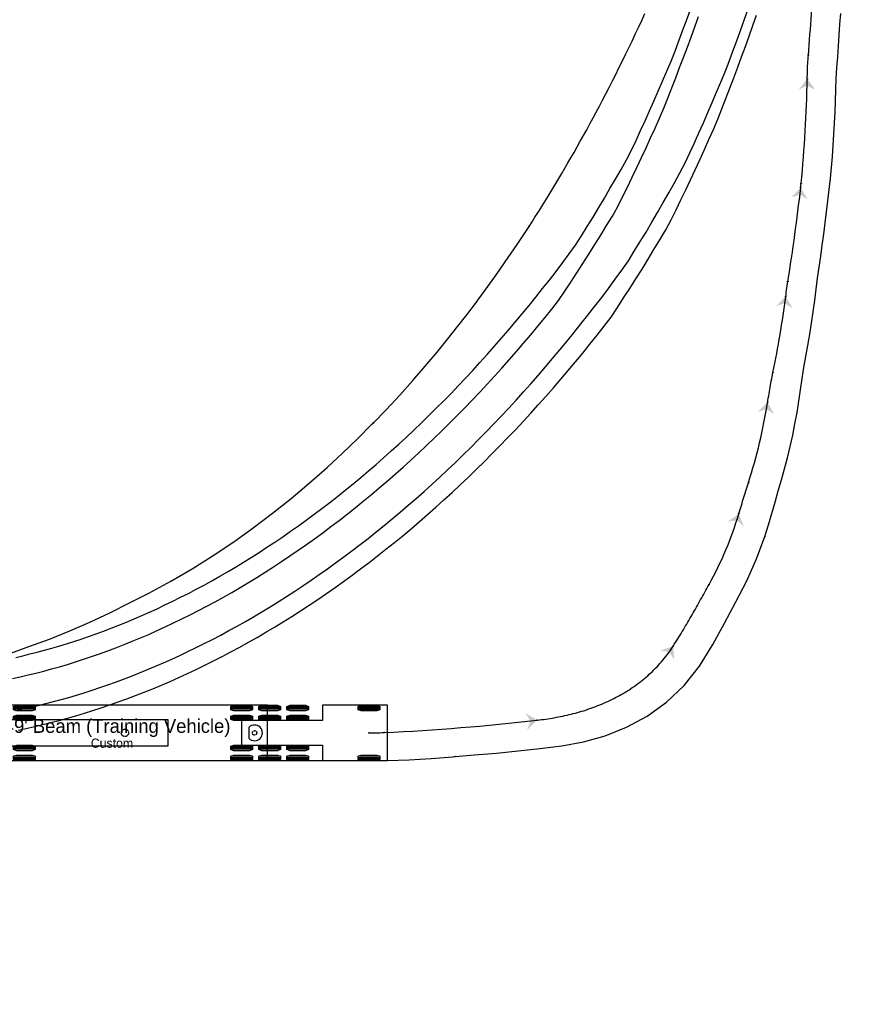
# Model space of a CAD drawing. Header units: feet. Extents: x 80613 to 82959, y 574203 to 576420.
# Tile 2 of 6: x 81459 to 81588, y 574355 to 574507. Entities that reach past the tile are written whole.
import ezdxf
from ezdxf.enums import TextEntityAlignment as Align

# ---------------------------------------------------------------- set-up
doc = ezdxf.new("R2010")
doc.units = ezdxf.units.FT
doc.header["$LTSCALE"] = 0.005
doc.header["$MEASUREMENT"] = 0
doc.linetypes.add('Esixl', pattern=[160, 75, -10, 75])
doc.styles.add('TPP_500', font='wisdot-font05.ttf', dxfattribs={"height": 0.5})
picture_1 = doc.add_image_def('image1.tif', size_in_pixel=(1580, 890))

# ---------------------------------------------------------------- blocks, each defined once
blk = doc.blocks.new('*U37')
at = {"color": 6, "linetype": 'Esixl'}
blk.add_circle((0, 0), 0.0417, dxfattribs=at)
blk = doc.blocks.new('*U38')
at = {"color": 6, "linetype": 'Esixl'}
blk.add_circle((0, 0), 0.0417, dxfattribs=at)
blk = doc.blocks.new('*U39')
at = {"color": 6, "linetype": 'Esixl'}
blk.add_circle((0, 0), 0.0417, dxfattribs=at)
blk = doc.blocks.new('*U40')
at = {"color": 6, "linetype": 'Esixl'}
blk.add_circle((0, 0), 0.0417, dxfattribs=at)
blk = doc.blocks.new('*U41')
blk.add_hatch(color=4).paths.add_polyline_path([(0, 0), (-1.82, 1.09), (-1.06, -0.12), (-1.53, -1.48)])
blk = doc.blocks.new('*U42')
at = {"color": 6, "linetype": 'Esixl'}
blk.add_circle((0, 0), 0.0417, dxfattribs=at)
blk = doc.blocks.new('*U43')
at = {"color": 6, "linetype": 'Esixl'}
blk.add_circle((0, 0), 0.0417, dxfattribs=at)
blk = doc.blocks.new('*U44')
at = {"color": 6, "linetype": 'Esixl'}
blk.add_circle((0, 0), 0.0417, dxfattribs=at)
blk = doc.blocks.new('*U45')
at = {"color": 6, "linetype": 'Esixl'}
blk.add_circle((0, 0), 0.0417, dxfattribs=at)
blk = doc.blocks.new('*U46')
blk.add_hatch(color=4).paths.add_polyline_path([(0, 0), (-2, -0.71), (-0.58, -0.89), (0.17, -2.12)])
blk = doc.blocks.new('*U47')
at = {"color": 6, "linetype": 'Esixl'}
blk.add_circle((0, 0), 0.0417, dxfattribs=at)
blk = doc.blocks.new('*U48')
at = {"color": 6, "linetype": 'Esixl'}
blk.add_circle((0, 0), 0.0417, dxfattribs=at)
blk = doc.blocks.new('*U49')
at = {"color": 6, "linetype": 'Esixl'}
blk.add_circle((0, 0), 0.0417, dxfattribs=at)
blk = doc.blocks.new('*U50')
at = {"color": 6, "linetype": 'Esixl'}
blk.add_circle((0, 0), 0.0417, dxfattribs=at)
blk = doc.blocks.new('*U51')
blk.add_hatch(color=4).paths.add_polyline_path([(0, 0), (-1.72, -1.24), (-0.3, -1.02), (0.76, -1.99)])
blk = doc.blocks.new('*U52')
at = {"color": 6, "linetype": 'Esixl'}
blk.add_circle((0, 0), 0.0417, dxfattribs=at)
blk = doc.blocks.new('*U53')
at = {"color": 6, "linetype": 'Esixl'}
blk.add_circle((0, 0), 0.0417, dxfattribs=at)
blk = doc.blocks.new('*U54')
at = {"color": 6, "linetype": 'Esixl'}
blk.add_circle((0, 0), 0.0417, dxfattribs=at)
blk = doc.blocks.new('*U55')
at = {"color": 6, "linetype": 'Esixl'}
blk.add_circle((0, 0), 0.0417, dxfattribs=at)
blk = doc.blocks.new('*U56')
blk.add_hatch(color=4).paths.add_polyline_path([(0, 0), (-1.54, -1.46), (-0.17, -1.05), (1.01, -1.87)])
blk = doc.blocks.new('*U57')
at = {"color": 6, "linetype": 'Esixl'}
blk.add_circle((0, 0), 0.0417, dxfattribs=at)
blk = doc.blocks.new('*U58')
at = {"color": 6, "linetype": 'Esixl'}
blk.add_circle((0, 0), 0.0417, dxfattribs=at)
blk = doc.blocks.new('*U59')
at = {"color": 6, "linetype": 'Esixl'}
blk.add_circle((0, 0), 0.0417, dxfattribs=at)
blk = doc.blocks.new('*U60')
at = {"color": 6, "linetype": 'Esixl'}
blk.add_circle((0, 0), 0.0417, dxfattribs=at)
blk = doc.blocks.new('*U61')
blk.add_hatch(color=4).paths.add_polyline_path([(0, 0), (-1.5, -1.51), (-0.14, -1.05), (1.07, -1.84)])
blk = doc.blocks.new('*U62')
at = {"color": 6, "linetype": 'Esixl'}
blk.add_circle((0, 0), 0.0417, dxfattribs=at)
blk = doc.blocks.new('*U63')
at = {"color": 6, "linetype": 'Esixl'}
blk.add_circle((0, 0), 0.0417, dxfattribs=at)
blk = doc.blocks.new('*U64')
at = {"color": 6, "linetype": 'Esixl'}
blk.add_circle((0, 0), 0.0417, dxfattribs=at)
blk = doc.blocks.new('*U65')
at = {"color": 6, "linetype": 'Esixl'}
blk.add_circle((0, 0), 0.0417, dxfattribs=at)
blk = doc.blocks.new('*U66')
blk.add_hatch(color=4).paths.add_polyline_path([(0, 0), (-1.47, -1.53), (-0.12, -1.06), (1.1, -1.82)])
blk = doc.blocks.new('*U67')
at = {"color": 6, "linetype": 'Esixl'}
blk.add_circle((0, 0), 0.0417, dxfattribs=at)
blk = doc.blocks.new('*U68')
at = {"color": 6, "linetype": 'Esixl'}
blk.add_circle((0, 0), 0.0417, dxfattribs=at)
blk = doc.blocks.new('*U69')
at = {"color": 6, "linetype": 'Esixl'}
blk.add_circle((0, 0), 0.0417, dxfattribs=at)
blk = doc.blocks.new('*U70')
at = {"color": 6, "linetype": 'Esixl'}
blk.add_circle((0, 0), 0.0417, dxfattribs=at)
blk = doc.blocks.new('*U71')
blk.add_hatch(color=4).paths.add_polyline_path([(0, 0), (-1.33, -1.66), (-0.02, -1.06), (1.26, -1.71)])
blk = doc.blocks.new('*U72')
at = {"color": 6, "linetype": 'Esixl'}
blk.add_circle((0, 0), 0.0417, dxfattribs=at)
blk = doc.blocks.new('*U73')
at = {"color": 6, "linetype": 'Esixl'}
blk.add_circle((0, 0), 0.0417, dxfattribs=at)
blk = doc.blocks.new('*U74')
at = {"color": 6, "linetype": 'Esixl'}
blk.add_circle((0, 0), 0.0417, dxfattribs=at)
blk = doc.blocks.new('*U117')
at = {"color": 3, "linetype": 'Esixl'}
blk.add_circle((0, 0), 0.0417, dxfattribs=at)
blk = doc.blocks.new('*U119')
at = {"color": 3, "linetype": 'Esixl'}
blk.add_circle((0, 0), 0.0417, dxfattribs=at)
blk = doc.blocks.new('*U131')
at = {"color": 3, "linetype": 'Esixl'}
blk.add_circle((0, 0), 0.0417, dxfattribs=at)
blk = doc.blocks.new('*U132')
at = {"color": 3, "linetype": 'Esixl'}
blk.add_circle((0, 0), 0.0417, dxfattribs=at)
blk = doc.blocks.new('*U133')
at = {"color": 3, "linetype": 'Esixl'}
blk.add_circle((0, 0), 0.0417, dxfattribs=at)
blk = doc.blocks.new('*U134')
at = {"color": 3, "linetype": 'Esixl'}
blk.add_circle((0, 0), 0.0417, dxfattribs=at)
blk = doc.blocks.new('*U143')
at = {"color": 3, "linetype": 'Esixl'}
blk.add_circle((0, 0), 0.0417, dxfattribs=at)
blk = doc.blocks.new('*U145')
at = {"color": 3, "linetype": 'Esixl'}
blk.add_circle((0, 0), 0.0417, dxfattribs=at)
blk = doc.blocks.new('*U152')
at = {"color": 7, "linetype": 'Continuous'}
blk.add_lwpolyline([(0, 2), (-149, 2), (-149, -2), (0, -2), (0, 2), (0, 2)], close=True, dxfattribs=at)
at = {"color": 7, "linetype": 'Esixl'}
blk.add_circle((-6.67, 0), 0.567, dxfattribs=at)
blk = doc.blocks.new('*U153')
at = {"color": 2, "linetype": 'Continuous'}
for p, q in [((-44.17, 4.04), (-47.51, 4.04)), ((-44.17, 3.83), (-47.51, 3.83)), ((-44.17, 3.63), (-47.51, 3.63)), ((-40, 4.04), (-43.34, 4.04)), ((-40, 3.83), (-43.34, 3.83)), ((-40, 3.63), (-43.34, 3.63)), ((-35.83, 4.04), (-39.17, 4.04)), ((-35.83, 3.83), (-39.17, 3.83)), ((-35.83, 3.63), (-39.17, 3.63)), ((-44.17, 2.54), (-47.51, 2.54)), ((-44.17, 2.33), (-47.51, 2.33)), ((-44.17, 2.13), (-47.51, 2.13)), ((-40, 2.54), (-43.34, 2.54)), ((-40, 2.33), (-43.34, 2.33)), ((-40, 2.13), (-43.34, 2.13)), ((-35.83, 2.54), (-39.17, 2.54)), ((-35.83, 2.33), (-39.17, 2.33)), ((-35.83, 2.13), (-39.17, 2.13)), ((-44.17, -2.12), (-47.51, -2.12)), ((-44.17, -2.33), (-47.51, -2.33)), ((-44.17, -2.54), (-47.51, -2.54)), ((-40, -2.12), (-43.34, -2.12)), ((-40, -2.33), (-43.34, -2.33)), ((-40, -2.54), (-43.34, -2.54)), ((-35.83, -2.12), (-39.17, -2.12)), ((-35.83, -2.33), (-39.17, -2.33)), ((-35.83, -2.54), (-39.17, -2.54)), ((-44.17, -3.62), (-47.51, -3.62)), ((-44.17, -3.83), (-47.51, -3.83)), ((-44.17, -4.04), (-47.51, -4.04)), ((-40, -3.62), (-43.34, -3.62)), ((-40, -3.83), (-43.34, -3.83)), ((-40, -4.04), (-43.34, -4.04)), ((-35.83, -3.62), (-39.17, -3.62)), ((-35.83, -3.83), (-39.17, -3.83)), ((-35.83, -4.04), (-39.17, -4.04))]:
    blk.add_line(p, q, dxfattribs=at)
at = {"color": 7, "linetype": 'Continuous'}
blk.add_lwpolyline([(0, 4.25), (-48, 4.25), (-48, -4.25), (0, -4.25), (0, 4.25), (0, 4.25)], close=True, dxfattribs=at)
at = {"color": 7, "linetype": 'Continuous', "flags": 128}
for points in [[(-44.17, 4.09), (-44.17, 3.57), (-44.64, 3.42), (-47.04, 3.42), (-47.51, 3.57), (-47.51, 4.09), (-47.04, 4.25), (-44.64, 4.25)], [(-40, 4.09), (-40, 3.57), (-40.47, 3.42), (-42.87, 3.42), (-43.34, 3.57), (-43.34, 4.09), (-42.87, 4.25), (-40.47, 4.25)], [(-35.83, 4.09), (-35.83, 3.57), (-36.3, 3.42), (-38.7, 3.42), (-39.17, 3.57), (-39.17, 4.09), (-38.7, 4.25), (-36.3, 4.25)], [(-44.17, 2.59), (-44.17, 2.07), (-44.64, 1.92), (-47.04, 1.92), (-47.51, 2.07), (-47.51, 2.59), (-47.04, 2.75), (-44.64, 2.75)], [(-40, 2.59), (-40, 2.07), (-40.47, 1.92), (-42.87, 1.92), (-43.34, 2.07), (-43.34, 2.59), (-42.87, 2.75), (-40.47, 2.75)], [(-35.83, 2.59), (-35.83, 2.07), (-36.3, 1.92), (-38.7, 1.92), (-39.17, 2.07), (-39.17, 2.59), (-38.7, 2.75), (-36.3, 2.75)], [(-44.17, -2.07), (-44.17, -2.59), (-44.64, -2.75), (-47.04, -2.75), (-47.51, -2.59), (-47.51, -2.07), (-47.04, -1.92), (-44.64, -1.92)], [(-40, -2.07), (-40, -2.59), (-40.47, -2.75), (-42.87, -2.75), (-43.34, -2.59), (-43.34, -2.07), (-42.87, -1.92), (-40.47, -1.92)], [(-35.83, -2.07), (-35.83, -2.59), (-36.3, -2.75), (-38.7, -2.75), (-39.17, -2.59), (-39.17, -2.07), (-38.7, -1.92), (-36.3, -1.92)], [(-44.17, -3.57), (-44.17, -4.09), (-44.64, -4.25), (-47.04, -4.25), (-47.51, -4.09), (-47.51, -3.57), (-47.04, -3.42), (-44.64, -3.42)], [(-40, -3.57), (-40, -4.09), (-40.47, -4.25), (-42.87, -4.25), (-43.34, -4.09), (-43.34, -3.57), (-42.87, -3.42), (-40.47, -3.42)], [(-35.83, -3.57), (-35.83, -4.09), (-36.3, -4.25), (-38.7, -4.25), (-39.17, -4.09), (-39.17, -3.57), (-38.7, -3.42), (-36.3, -3.42)]]:
    blk.add_lwpolyline(points, close=True, dxfattribs=at)
at = {"color": 7, "linetype": 'Esixl'}
blk.add_circle((-2, 0), 0.34, dxfattribs=at)
blk = doc.blocks.new('*U154')
at = {"color": 2, "linetype": 'Continuous'}
for p, q in [((-20.82, 4.04), (-24.16, 4.04)), ((-20.82, 3.83), (-24.16, 3.83)), ((-20.82, 3.63), (-24.16, 3.63)), ((-16.49, 4.04), (-19.83, 4.04)), ((-16.49, 3.83), (-19.83, 3.83)), ((-16.49, 3.63), (-19.83, 3.63)), ((-12.16, 4.04), (-15.5, 4.04)), ((-12.16, 3.83), (-15.5, 3.83)), ((-12.16, 3.63), (-15.5, 3.63)), ((-20.82, 2.54), (-24.16, 2.54)), ((-20.82, 2.33), (-24.16, 2.33)), ((-20.82, 2.13), (-24.16, 2.13)), ((-16.49, 2.54), (-19.83, 2.54)), ((-16.49, 2.33), (-19.83, 2.33)), ((-16.49, 2.13), (-19.83, 2.13)), ((-12.16, 2.54), (-15.5, 2.54)), ((-12.16, 2.33), (-15.5, 2.33)), ((-12.16, 2.13), (-15.5, 2.13)), ((-20.82, -2.12), (-24.16, -2.12)), ((-20.82, -2.33), (-24.16, -2.33)), ((-20.82, -2.54), (-24.16, -2.54)), ((-16.49, -2.12), (-19.83, -2.12)), ((-16.49, -2.33), (-19.83, -2.33)), ((-16.49, -2.54), (-19.83, -2.54)), ((-12.16, -2.12), (-15.5, -2.12)), ((-12.16, -2.33), (-15.5, -2.33)), ((-12.16, -2.54), (-15.5, -2.54)), ((-20.82, -3.62), (-24.16, -3.62)), ((-20.82, -3.83), (-24.16, -3.83)), ((-20.82, -4.04), (-24.16, -4.04)), ((-16.49, -3.62), (-19.83, -3.62)), ((-16.49, -3.83), (-19.83, -3.83)), ((-16.49, -4.04), (-19.83, -4.04)), ((-12.16, -3.62), (-15.5, -3.62)), ((-12.16, -3.83), (-15.5, -3.83)), ((-12.16, -4.04), (-15.5, -4.04))]:
    blk.add_line(p, q, dxfattribs=at)
at = {"color": 7, "linetype": 'Continuous'}
blk.add_line((-21.36, 0.86), (-21.36, -0.86), dxfattribs=at)
at = {"color": 7, "linetype": 'Continuous', "flags": 128}
for points in [[(-20.82, 4.09), (-20.82, 3.57), (-21.29, 3.42), (-23.69, 3.42), (-24.16, 3.57), (-24.16, 4.09), (-23.69, 4.25), (-21.29, 4.25)], [(-16.49, 4.09), (-16.49, 3.57), (-16.96, 3.42), (-19.36, 3.42), (-19.83, 3.57), (-19.83, 4.09), (-19.36, 4.25), (-16.96, 4.25)], [(-12.16, 4.09), (-12.16, 3.57), (-12.63, 3.42), (-15.03, 3.42), (-15.5, 3.57), (-15.5, 4.09), (-15.03, 4.25), (-12.63, 4.25)], [(-20.82, 2.59), (-20.82, 2.07), (-21.29, 1.92), (-23.69, 1.92), (-24.16, 2.07), (-24.16, 2.59), (-23.69, 2.75), (-21.29, 2.75)], [(-16.49, 2.59), (-16.49, 2.07), (-16.96, 1.92), (-19.36, 1.92), (-19.83, 2.07), (-19.83, 2.59), (-19.36, 2.75), (-16.96, 2.75)], [(-12.16, 2.59), (-12.16, 2.07), (-12.63, 1.92), (-15.03, 1.92), (-15.5, 2.07), (-15.5, 2.59), (-15.03, 2.75), (-12.63, 2.75)], [(-20.82, -2.07), (-20.82, -2.59), (-21.29, -2.75), (-23.69, -2.75), (-24.16, -2.59), (-24.16, -2.07), (-23.69, -1.92), (-21.29, -1.92)], [(-16.49, -2.07), (-16.49, -2.59), (-16.96, -2.75), (-19.36, -2.75), (-19.83, -2.59), (-19.83, -2.07), (-19.36, -1.92), (-16.96, -1.92)], [(-12.16, -2.07), (-12.16, -2.59), (-12.63, -2.75), (-15.03, -2.75), (-15.5, -2.59), (-15.5, -2.07), (-15.03, -1.92), (-12.63, -1.92)], [(-20.82, -3.57), (-20.82, -4.09), (-21.29, -4.25), (-23.69, -4.25), (-24.16, -4.09), (-24.16, -3.57), (-23.69, -3.42), (-21.29, -3.42)], [(-16.49, -3.57), (-16.49, -4.09), (-16.96, -4.25), (-19.36, -4.25), (-19.83, -4.09), (-19.83, -3.57), (-19.36, -3.42), (-16.96, -3.42)], [(-12.16, -3.57), (-12.16, -4.09), (-12.63, -4.25), (-15.03, -4.25), (-15.5, -4.09), (-15.5, -3.57), (-15.03, -3.42), (-12.63, -3.42)]]:
    blk.add_lwpolyline(points, close=True, dxfattribs=at)
at = {"color": 7, "linetype": 'Continuous'}
blk.add_lwpolyline([(0, 4.25), (-10, 4.25), (-10, 1.92), (-22.49, 1.92), (-22.49, -1.92), (-10, -1.92), (-10, -4.25), (0, -4.25), (0, 4.25), (0, 4.25)], close=True, dxfattribs=at)
blk.add_arc((-20.5, 0), 1.21, 225, 135, dxfattribs=at)
blk = doc.blocks.new('*U151')
at = {"color": 2, "linetype": 'Continuous'}
for p, q in [((-178.19, 4.04), (-181.52, 4.04)), ((-178.19, 3.83), (-181.52, 3.83)), ((-178.19, 3.62), (-181.52, 3.62)), ((-174.02, 4.04), (-177.35, 4.04)), ((-174.02, 3.83), (-177.35, 3.83)), ((-174.02, 3.62), (-177.35, 3.62)), ((-169.19, 4.04), (-172.52, 4.04)), ((-169.19, 3.83), (-172.52, 3.83)), ((-169.19, 3.62), (-172.52, 3.62)), ((-165.02, 4.04), (-168.35, 4.04)), ((-165.02, 3.83), (-168.35, 3.83)), ((-165.02, 3.62), (-168.35, 3.62)), ((1.67, 4.04), (-1.67, 4.04)), ((1.67, 3.83), (-1.67, 3.83)), ((1.67, 3.62), (-1.67, 3.62)), ((-178.19, 2.54), (-181.52, 2.54)), ((-178.19, 2.33), (-181.52, 2.33)), ((-178.19, 2.12), (-181.52, 2.12)), ((-174.02, 2.54), (-177.35, 2.54)), ((-174.02, 2.33), (-177.35, 2.33)), ((-174.02, 2.12), (-177.35, 2.12)), ((-169.19, 2.54), (-172.52, 2.54)), ((-169.19, 2.33), (-172.52, 2.33)), ((-169.19, 2.12), (-172.52, 2.12)), ((-165.02, 2.54), (-168.35, 2.54)), ((-165.02, 2.33), (-168.35, 2.33)), ((-165.02, 2.12), (-168.35, 2.12)), ((-178.19, -2.12), (-181.52, -2.12)), ((-178.19, -2.33), (-181.52, -2.33)), ((-178.19, -2.54), (-181.52, -2.54)), ((-174.02, -2.12), (-177.35, -2.12)), ((-174.02, -2.33), (-177.35, -2.33)), ((-174.02, -2.54), (-177.35, -2.54)), ((-169.19, -2.12), (-172.52, -2.12)), ((-169.19, -2.33), (-172.52, -2.33)), ((-169.19, -2.54), (-172.52, -2.54)), ((-165.02, -2.12), (-168.35, -2.12)), ((-165.02, -2.33), (-168.35, -2.33)), ((-165.02, -2.54), (-168.35, -2.54)), ((-178.19, -3.62), (-181.52, -3.62)), ((-178.19, -3.83), (-181.52, -3.83)), ((-178.19, -4.04), (-181.52, -4.04)), ((-174.02, -3.62), (-177.35, -3.62)), ((-174.02, -3.83), (-177.35, -3.83)), ((-174.02, -4.04), (-177.35, -4.04)), ((-169.19, -3.62), (-172.52, -3.62)), ((-169.19, -3.83), (-172.52, -3.83)), ((-169.19, -4.04), (-172.52, -4.04)), ((-165.02, -3.62), (-168.35, -3.62)), ((-165.02, -3.83), (-168.35, -3.83)), ((-165.02, -4.04), (-168.35, -4.04)), ((1.67, -3.62), (-1.67, -3.62)), ((1.67, -3.83), (-1.67, -3.83)), ((1.67, -4.04), (-1.67, -4.04))]:
    blk.add_line(p, q, dxfattribs=at)
at = {"color": 7, "linetype": 'Continuous', "flags": 128}
for points in [[(-178.19, 4.09), (-178.19, 3.57), (-178.65, 3.42), (-181.05, 3.42), (-181.52, 3.57), (-181.52, 4.09), (-181.05, 4.25), (-178.65, 4.25)], [(-174.02, 4.09), (-174.02, 3.57), (-174.49, 3.42), (-176.88, 3.42), (-177.35, 3.57), (-177.35, 4.09), (-176.88, 4.25), (-174.49, 4.25)], [(-169.19, 4.09), (-169.19, 3.57), (-169.65, 3.42), (-172.05, 3.42), (-172.52, 3.57), (-172.52, 4.09), (-172.05, 4.25), (-169.65, 4.25)], [(-165.02, 4.09), (-165.02, 3.57), (-165.49, 3.42), (-167.88, 3.42), (-168.35, 3.57), (-168.35, 4.09), (-167.88, 4.25), (-165.49, 4.25)], [(1.67, 4.09), (1.67, 3.57), (1.2, 3.42), (-1.2, 3.42), (-1.67, 3.57), (-1.67, 4.09), (-1.2, 4.25), (1.2, 4.25)], [(-178.19, 2.59), (-178.19, 2.07), (-178.65, 1.92), (-181.05, 1.92), (-181.52, 2.07), (-181.52, 2.59), (-181.05, 2.75), (-178.65, 2.75)], [(-174.02, 2.59), (-174.02, 2.07), (-174.49, 1.92), (-176.88, 1.92), (-177.35, 2.07), (-177.35, 2.59), (-176.88, 2.75), (-174.49, 2.75)], [(-169.19, 2.59), (-169.19, 2.07), (-169.65, 1.92), (-172.05, 1.92), (-172.52, 2.07), (-172.52, 2.59), (-172.05, 2.75), (-169.65, 2.75)], [(-165.02, 2.59), (-165.02, 2.07), (-165.49, 1.92), (-167.88, 1.92), (-168.35, 2.07), (-168.35, 2.59), (-167.88, 2.75), (-165.49, 2.75)], [(-178.19, -2.07), (-178.19, -2.59), (-178.65, -2.75), (-181.05, -2.75), (-181.52, -2.59), (-181.52, -2.07), (-181.05, -1.92), (-178.65, -1.92)], [(-174.02, -2.07), (-174.02, -2.59), (-174.49, -2.75), (-176.88, -2.75), (-177.35, -2.59), (-177.35, -2.07), (-176.88, -1.92), (-174.49, -1.92)], [(-169.19, -2.07), (-169.19, -2.59), (-169.65, -2.75), (-172.05, -2.75), (-172.52, -2.59), (-172.52, -2.07), (-172.05, -1.92), (-169.65, -1.92)], [(-165.02, -2.07), (-165.02, -2.59), (-165.49, -2.75), (-167.88, -2.75), (-168.35, -2.59), (-168.35, -2.07), (-167.88, -1.92), (-165.49, -1.92)], [(-178.19, -3.57), (-178.19, -4.09), (-178.65, -4.25), (-181.05, -4.25), (-181.52, -4.09), (-181.52, -3.57), (-181.05, -3.42), (-178.65, -3.42)], [(-174.02, -3.57), (-174.02, -4.09), (-174.49, -4.25), (-176.88, -4.25), (-177.35, -4.09), (-177.35, -3.57), (-176.88, -3.42), (-174.49, -3.42)], [(-169.19, -3.57), (-169.19, -4.09), (-169.65, -4.25), (-172.05, -4.25), (-172.52, -4.09), (-172.52, -3.57), (-172.05, -3.42), (-169.65, -3.42)], [(-165.02, -3.57), (-165.02, -4.09), (-165.49, -4.25), (-167.88, -4.25), (-168.35, -4.09), (-168.35, -3.57), (-167.88, -3.42), (-165.49, -3.42)], [(1.67, -3.57), (1.67, -4.09), (1.2, -4.25), (-1.2, -4.25), (-1.67, -4.09), (-1.67, -3.57), (-1.2, -3.42), (1.2, -3.42)]]:
    blk.add_lwpolyline(points, close=True, dxfattribs=at)
at = {"color": 7, "linetype": 'Continuous'}
for points in [[(-175.68, 1.92), (-179.85, 1.92), (-179.85, -1.92), (-175.68, -1.92), (-175.68, 1.92), (-179.85, 1.92)], [(-166.68, 1.92), (-170.85, 1.92), (-170.85, -1.92), (-166.68, -1.92), (-166.68, 1.92), (-170.85, 1.92)]]:
    blk.add_lwpolyline(points, dxfattribs=at)
for name, p in [('*U153', (-15.67, 0)), ('*U154', (2.83, 0)), ('*U152', (-31, 0))]:
    blk.add_blockref(name, p)
at = {"color": 4, "style": 'TPP_500'}
for s, height, p in [("149' Beam (Training Vehicle)", 2.125, (-39.67, 1.06)), ('Custom', 1.417, (-39.67, -1.59))]:
    blk.add_text(s, height=height, dxfattribs=at).set_placement(p, align=Align.MIDDLE_CENTER)
blk = doc.blocks.new('*U36')
at = {"color": 3, "linetype": 'Continuous', "flags": 128}
for points in [[(81537.59, 574474.66), (81538.05, 574475.37), (81538.5, 574476.08), (81538.95, 574476.78), (81539.4, 574477.5), (81539.86, 574478.24), (81540.32, 574478.98), (81540.78, 574479.73), (81541.25, 574480.5), (81541.71, 574481.27), (81542.18, 574482.05), (81542.66, 574482.85), (81543.12, 574483.63), (81543.59, 574484.45), (81544.06, 574485.25), (81544.54, 574486.09), (81545.02, 574486.94), (81545.5, 574487.8), (81545.99, 574488.68), (81546.49, 574489.57), (81546.98, 574490.48), (81547.47, 574491.39), (81547.97, 574492.31), (81548.45, 574493.22), (81548.95, 574494.16), (81549.45, 574495.13), (81549.95, 574496.11), (81550.46, 574497.1), (81550.96, 574498.1), (81551.47, 574499.11), (81551.97, 574500.13), (81552.48, 574501.16), (81552.98, 574502.21), (81553.48, 574503.25), (81553.98, 574504.3), (81554.47, 574505.36), (81554.97, 574506.43), (81555.47, 574507.51)], [(81573.99, 574426.84), (81574.56, 574428.61), (81575.07, 574430.38), (81575.55, 574432.13), (81576.03, 574433.85), (81576.52, 574435.55), (81577.01, 574437.26), (81577.47, 574438.98), (81577.89, 574440.71), (81578.27, 574442.45), (81578.62, 574444.19), (81578.94, 574445.94), (81579.21, 574447.69), (81579.46, 574449.45), (81579.72, 574451.18), (81580, 574452.88), (81580.32, 574454.59), (81580.63, 574456.31), (81580.92, 574458.04), (81581.19, 574459.76), (81581.44, 574461.49), (81581.68, 574463.23), (81581.89, 574464.96), (81582.09, 574466.68), (81582.33, 574468.36), (81582.59, 574470.07), (81582.83, 574471.78), (81583.07, 574473.49), (81583.29, 574475.2), (81583.51, 574476.91), (81583.71, 574478.62), (81583.9, 574480.34), (81584.09, 574482.05), (81584.25, 574483.75), (81584.39, 574485.46), (81584.51, 574487.17), (81584.62, 574488.89), (81584.72, 574490.6), (81584.8, 574492.31), (81584.87, 574494.03), (81584.93, 574495.74), (81584.97, 574497.46), (81585.1, 574499.14), (81585.22, 574500.82), (81585.33, 574502.49), (81585.45, 574504.16), (81585.56, 574505.84), (81585.68, 574507.51)], [(81513.58, 574444.36), (81515.53, 574446.39), (81517.63, 574448.65), (81519.65, 574450.89), (81521.57, 574453.1), (81523.39, 574455.26), (81525.08, 574457.33), (81526.61, 574459.26), (81527.98, 574461.02), (81529.17, 574462.59), (81530.25, 574464.05), (81531.24, 574465.39), (81532.15, 574466.67), (81533.04, 574467.91), (81533.92, 574469.19), (81534.83, 574470.51), (81535.74, 574471.86), (81536.66, 574473.24), (81537.59, 574474.66)], [(81457.23, 574408.69), (81460.41, 574409.85), (81463.59, 574411.01), (81466.74, 574412.25), (81469.84, 574413.61), (81472.89, 574415.07), (81475.92, 574416.58), (81478.95, 574418.1), (81482.32, 574419.92), (81485.62, 574421.85), (81488.87, 574423.89), (81492.05, 574426.02), (81495.05, 574428.17), (81498, 574430.4), (81500.88, 574432.69), (81503.68, 574435.05), (81506.42, 574437.47), (81506.42, 574437.47), (81508.81, 574439.67), (81511.12, 574441.89), (81513.36, 574444.13), (81513.58, 574444.36)], [(81526.17, 574392.87), (81529.2, 574393.12), (81532.57, 574393.42), (81535.93, 574393.76), (81539.28, 574394.13), (81542.64, 574394.54), (81546, 574395.14), (81549.35, 574396.08), (81552.64, 574397.39), (81555.82, 574399.11), (81558.82, 574401.25), (81561.54, 574403.83), (81563.9, 574406.84), (81565.93, 574410.15), (81567.77, 574413.44), (81569.51, 574416.72), (81571.18, 574419.99), (81572.69, 574423.38), (81573.99, 574426.84)], [(81458.21, 574392.28), (81461.59, 574392.27), (81464.98, 574392.27), (81468.37, 574392.28), (81471.75, 574392.28), (81475.14, 574392.28), (81478.52, 574392.28), (81481.91, 574392.28), (81481.91, 574392.28), (81485.74, 574392.28), (81489.58, 574392.28), (81493.41, 574392.28), (81497.24, 574392.28), (81500.94, 574392.28), (81504.64, 574392.28), (81508.34, 574392.28), (81512.04, 574392.28), (81515.74, 574392.28), (81515.74, 574392.28), (81519.1, 574392.39), (81522.47, 574392.6), (81525.84, 574392.84), (81526.17, 574392.87)]]:
    blk.add_lwpolyline(points, dxfattribs=at)
at = {"color": 1, "linetype": 'Continuous', "flags": 128}
for points in [[(81458.4, 574408.18), (81459.49, 574408.43), (81460.59, 574408.7), (81461.7, 574408.98), (81462.81, 574409.28), (81463.94, 574409.59), (81465.06, 574409.92), (81466.2, 574410.26), (81467.34, 574410.62), (81468.48, 574411), (81469.63, 574411.39), (81470.79, 574411.8), (81471.95, 574412.23), (81473.12, 574412.67), (81474.29, 574413.14), (81475.47, 574413.61), (81476.65, 574414.11), (81477.84, 574414.62), (81479.03, 574415.15), (81480.22, 574415.69), (81481.42, 574416.26), (81482.62, 574416.84), (81483.82, 574417.44), (81485.03, 574418.05), (81486.24, 574418.69), (81487.45, 574419.34), (81488.66, 574420), (81489.87, 574420.69), (81491.08, 574421.39), (81492.3, 574422.11), (81493.51, 574422.85), (81494.73, 574423.6), (81495.94, 574424.38), (81497.16, 574425.17), (81498.37, 574425.97), (81499.59, 574426.79), (81500.8, 574427.63), (81502.01, 574428.49), (81503.22, 574429.36), (81504.43, 574430.25), (81505.63, 574431.16), (81506.84, 574432.08), (81508.04, 574433.02), (81509.23, 574433.97), (81510.43, 574434.94), (81511.62, 574435.93), (81512.8, 574436.93), (81513.99, 574437.94), (81515.16, 574438.97), (81516.34, 574440.02), (81517.51, 574441.08), (81518.67, 574442.16), (81519.83, 574443.25), (81520.99, 574444.35), (81522.14, 574445.47), (81523.28, 574446.6), (81524.42, 574447.74), (81525.55, 574448.9), (81526.68, 574450.07), (81527.8, 574451.25), (81528.91, 574452.45), (81530.02, 574453.66), (81531.12, 574454.88), (81532.22, 574456.12), (81533.31, 574457.36), (81534.39, 574458.62), (81535.46, 574459.89), (81536.53, 574461.17), (81537.59, 574462.46), (81538.64, 574463.76), (81539.69, 574465.07), (81540.73, 574466.39), (81541.76, 574467.72), (81542.78, 574469.07), (81543.8, 574470.42), (81544.78, 574471.79), (81545.68, 574473.22), (81546.57, 574474.66), (81547.46, 574476.11), (81548.34, 574477.56), (81549.21, 574479.02), (81550.08, 574480.49), (81550.94, 574481.97), (81551.79, 574483.45), (81552.63, 574484.94), (81553.41, 574486.43), (81554.12, 574487.94), (81554.81, 574489.45), (81555.5, 574490.97), (81556.19, 574492.49), (81556.86, 574494.01), (81557.53, 574495.54), (81558.2, 574497.07), (81558.86, 574498.61), (81559.51, 574500.15), (81560.12, 574501.7), (81560.71, 574503.27), (81561.29, 574504.84), (81561.86, 574506.41), (81562.43, 574507.98)], [(81458.41, 574399.98), (81459.55, 574400.22), (81460.7, 574400.48), (81461.86, 574400.75), (81463.03, 574401.04), (81464.2, 574401.35), (81465.38, 574401.67), (81466.56, 574402.01), (81467.76, 574402.36), (81468.95, 574402.73), (81470.16, 574403.11), (81471.37, 574403.52), (81472.58, 574403.93), (81473.8, 574404.37), (81475.02, 574404.82), (81476.25, 574405.29), (81477.49, 574405.78), (81478.73, 574406.29), (81479.97, 574406.81), (81481.21, 574407.35), (81482.46, 574407.9), (81483.72, 574408.48), (81484.97, 574409.07), (81486.23, 574409.68), (81487.49, 574410.31), (81488.75, 574410.95), (81490.02, 574411.62), (81491.28, 574412.3), (81492.55, 574413), (81493.82, 574413.71), (81495.09, 574414.45), (81496.36, 574415.2), (81497.63, 574415.97), (81498.9, 574416.76), (81500.17, 574417.56), (81501.43, 574418.38), (81502.7, 574419.22), (81503.97, 574420.08), (81505.23, 574420.95), (81506.49, 574421.84), (81507.75, 574422.75), (81509.01, 574423.67), (81510.27, 574424.61), (81511.52, 574425.57), (81512.77, 574426.54), (81514.01, 574427.53), (81515.26, 574428.53), (81516.49, 574429.55), (81517.73, 574430.59), (81518.96, 574431.64), (81520.18, 574432.71), (81521.4, 574433.79), (81522.62, 574434.89), (81523.82, 574436), (81525.03, 574437.12), (81526.23, 574438.26), (81527.42, 574439.42), (81528.61, 574440.58), (81529.79, 574441.77), (81530.96, 574442.96), (81532.13, 574444.17), (81533.29, 574445.39), (81534.45, 574446.62), (81535.6, 574447.87), (81536.74, 574449.13), (81537.87, 574450.4), (81539, 574451.68), (81540.12, 574452.98), (81541.23, 574454.28), (81542.33, 574455.6), (81543.43, 574456.93), (81544.52, 574458.26), (81545.6, 574459.61), (81546.67, 574460.97), (81547.74, 574462.34), (81548.8, 574463.72), (81549.85, 574465.11), (81550.89, 574466.51), (81551.92, 574467.92), (81552.92, 574469.34), (81553.83, 574470.82), (81554.74, 574472.31), (81555.64, 574473.8), (81556.54, 574475.31), (81557.42, 574476.82), (81558.3, 574478.33), (81559.17, 574479.85), (81560.03, 574481.38), (81560.88, 574482.91), (81561.68, 574484.45), (81562.39, 574486), (81563.1, 574487.55), (81563.79, 574489.1), (81564.49, 574490.66), (81565.17, 574492.22), (81565.85, 574493.78), (81566.52, 574495.35), (81567.19, 574496.92), (81567.85, 574498.5), (81568.47, 574500.09), (81569.06, 574501.68), (81569.65, 574503.29), (81570.23, 574504.89), (81570.8, 574506.5), (81571.37, 574508.1)], [(81457.91, 574404.92), (81459.1, 574405.18), (81460.3, 574405.46), (81461.5, 574405.75), (81462.71, 574406.06), (81463.93, 574406.39), (81465.15, 574406.74), (81466.38, 574407.1), (81467.61, 574407.48), (81468.85, 574407.88), (81470.09, 574408.3), (81471.34, 574408.74), (81472.59, 574409.19), (81473.85, 574409.66), (81475.11, 574410.15), (81476.38, 574410.66), (81477.65, 574411.19), (81478.92, 574411.73), (81480.19, 574412.3), (81481.47, 574412.88), (81482.75, 574413.48), (81484.03, 574414.1), (81485.31, 574414.74), (81486.59, 574415.4), (81487.88, 574416.07), (81489.16, 574416.77), (81490.45, 574417.48), (81491.73, 574418.21), (81493.02, 574418.96), (81494.3, 574419.72), (81495.58, 574420.51), (81496.86, 574421.31), (81498.14, 574422.13), (81499.42, 574422.96), (81500.69, 574423.82), (81501.96, 574424.69), (81503.23, 574425.58), (81504.5, 574426.48), (81505.76, 574427.41), (81507.02, 574428.35), (81508.28, 574429.3), (81509.53, 574430.27), (81510.78, 574431.26), (81512.02, 574432.27), (81513.26, 574433.29), (81514.49, 574434.32), (81515.72, 574435.37), (81516.94, 574436.44), (81518.16, 574437.52), (81519.37, 574438.61), (81520.58, 574439.72), (81521.78, 574440.84), (81522.97, 574441.98), (81524.16, 574443.13), (81525.34, 574444.3), (81526.51, 574445.47), (81527.68, 574446.67), (81528.84, 574447.87), (81529.99, 574449.09), (81531.14, 574450.32), (81532.27, 574451.56), (81533.41, 574452.81), (81534.53, 574454.07), (81535.64, 574455.35), (81536.75, 574456.64), (81537.85, 574457.94), (81538.94, 574459.25), (81540.03, 574460.57), (81541.1, 574461.9), (81542.15, 574463.25), (81543.1, 574464.66), (81544.04, 574466.08), (81544.98, 574467.51), (81545.91, 574468.95), (81546.84, 574470.4), (81547.75, 574471.85), (81548.66, 574473.31), (81549.56, 574474.78), (81550.45, 574476.25), (81551.28, 574477.74), (81552.02, 574479.24), (81552.76, 574480.74), (81553.49, 574482.24), (81554.21, 574483.75), (81554.93, 574485.27), (81555.64, 574486.79), (81556.34, 574488.31), (81557.04, 574489.84), (81557.73, 574491.37), (81558.38, 574492.91), (81559, 574494.47), (81559.62, 574496.03), (81560.22, 574497.6), (81560.83, 574499.16), (81561.42, 574500.73), (81562.02, 574502.31), (81562.6, 574503.88), (81563.18, 574505.46), (81563.75, 574507.04)], [(81458.76, 574396.96), (81460.02, 574397.22), (81461.28, 574397.5), (81462.55, 574397.8), (81463.82, 574398.12), (81465.1, 574398.45), (81466.39, 574398.8), (81467.68, 574399.17), (81468.98, 574399.56), (81470.29, 574399.97), (81471.59, 574400.39), (81472.91, 574400.84), (81474.22, 574401.3), (81475.55, 574401.78), (81476.87, 574402.28), (81478.2, 574402.8), (81479.53, 574403.34), (81480.87, 574403.89), (81482.2, 574404.47), (81483.54, 574405.06), (81484.88, 574405.68), (81486.22, 574406.31), (81487.57, 574406.96), (81488.91, 574407.63), (81490.26, 574408.32), (81491.6, 574409.03), (81492.95, 574409.75), (81494.29, 574410.5), (81495.64, 574411.26), (81496.98, 574412.04), (81498.32, 574412.84), (81499.66, 574413.66), (81501, 574414.5), (81502.34, 574415.35), (81503.67, 574416.22), (81505, 574417.11), (81506.33, 574418.02), (81507.66, 574418.95), (81508.98, 574419.89), (81510.3, 574420.85), (81511.61, 574421.82), (81512.92, 574422.82), (81514.22, 574423.83), (81515.52, 574424.85), (81516.82, 574425.89), (81518.1, 574426.95), (81519.39, 574428.02), (81520.66, 574429.11), (81521.94, 574430.22), (81523.2, 574431.33), (81524.46, 574432.47), (81525.71, 574433.62), (81526.96, 574434.78), (81528.2, 574435.95), (81529.43, 574437.14), (81530.66, 574438.35), (81531.87, 574439.57), (81533.08, 574440.8), (81534.29, 574442.04), (81535.48, 574443.3), (81536.67, 574444.56), (81537.85, 574445.85), (81539.02, 574447.14), (81540.18, 574448.44), (81541.34, 574449.76), (81542.49, 574451.09), (81543.62, 574452.43), (81544.75, 574453.77), (81545.88, 574455.13), (81546.99, 574456.5), (81548.09, 574457.89), (81549.19, 574459.28), (81550.25, 574460.68), (81551.22, 574462.14), (81552.18, 574463.62), (81553.13, 574465.1), (81554.08, 574466.59), (81555.02, 574468.09), (81555.95, 574469.59), (81556.87, 574471.1), (81557.78, 574472.61), (81558.68, 574474.14), (81559.52, 574475.67), (81560.28, 574477.2), (81561.02, 574478.74), (81561.76, 574480.29), (81562.49, 574481.84), (81563.22, 574483.39), (81563.94, 574484.95), (81564.65, 574486.51), (81565.35, 574488.07), (81566.05, 574489.64), (81566.71, 574491.22), (81567.34, 574492.81), (81567.96, 574494.41), (81568.57, 574496), (81569.18, 574497.6), (81569.79, 574499.21), (81570.38, 574500.81), (81570.97, 574502.42), (81571.56, 574504.03), (81572.14, 574505.64), (81572.67, 574507.25)]]:
    blk.add_lwpolyline(points, dxfattribs=at)
at = {"color": 6, "linetype": 'Continuous', "flags": 128}
for points in [[(81580.52, 574497.43), (81580.52, 574497.76), (81580.53, 574498.09), (81580.54, 574498.43), (81580.55, 574498.76), (81580.57, 574499.09), (81580.58, 574499.43), (81580.6, 574499.76), (81580.62, 574500.09), (81580.64, 574500.43), (81580.66, 574500.76), (81580.69, 574501.09)], [(81579.5, 574480.64), (81579.54, 574480.97), (81579.57, 574481.31)], [(81577.19, 574463.86), (81577.24, 574464.19), (81577.28, 574464.52), (81577.33, 574464.85), (81577.37, 574465.18), (81577.42, 574465.51), (81577.47, 574465.84), (81577.52, 574466.17)], [(81574.41, 574447.53), (81574.46, 574447.86), (81574.51, 574448.19), (81574.57, 574448.52), (81574.62, 574448.85), (81574.68, 574449.18), (81574.73, 574449.51), (81574.79, 574449.83), (81574.85, 574450.16), (81574.91, 574450.49), (81574.97, 574450.82), (81575.03, 574451.15), (81575.1, 574451.47), (81575.16, 574451.8), (81575.23, 574452.13)], [(81569.97, 574430.34), (81570.06, 574430.66), (81570.16, 574430.98), (81570.25, 574431.3), (81570.35, 574431.62), (81570.45, 574431.94), (81570.54, 574432.26), (81570.64, 574432.57), (81570.74, 574432.89), (81570.84, 574433.21), (81570.94, 574433.53), (81571.03, 574433.85), (81571.13, 574434.17), (81571.23, 574434.49), (81571.33, 574434.8), (81571.44, 574435.12)], [(81559.82, 574409.91), (81560, 574410.19), (81560.18, 574410.47), (81560.36, 574410.75), (81560.54, 574411.03), (81560.71, 574411.31), (81560.89, 574411.6), (81561.06, 574411.88), (81561.24, 574412.17), (81561.41, 574412.45), (81561.58, 574412.74), (81561.75, 574413.03), (81561.92, 574413.31), (81562.09, 574413.6), (81562.26, 574413.89), (81562.42, 574414.18), (81562.59, 574414.46), (81562.76, 574414.75), (81562.92, 574415.04), (81563.09, 574415.33), (81563.25, 574415.62), (81563.42, 574415.91), (81563.58, 574416.2), (81563.74, 574416.49), (81563.9, 574416.78), (81564.07, 574417.08), (81564.23, 574417.37), (81564.39, 574417.66), (81564.55, 574417.95), (81564.71, 574418.24), (81564.88, 574418.53), (81565.04, 574418.82), (81565.2, 574419.12), (81565.36, 574419.41)], [(81538.85, 574398.49), (81539.18, 574398.53), (81539.51, 574398.57), (81539.84, 574398.61), (81540.17, 574398.66), (81540.5, 574398.71), (81540.83, 574398.76), (81541.16, 574398.81), (81541.49, 574398.87), (81541.81, 574398.93), (81542.14, 574398.99), (81542.47, 574399.05), (81542.79, 574399.12), (81543.12, 574399.19), (81543.45, 574399.26), (81543.77, 574399.34), (81544.09, 574399.42), (81544.42, 574399.5), (81544.74, 574399.58), (81545.06, 574399.67), (81545.38, 574399.76), (81545.7, 574399.86), (81546.02, 574399.95), (81546.34, 574400.05), (81546.65, 574400.16), (81546.97, 574400.27), (81547.28, 574400.38), (81547.6, 574400.49), (81547.91, 574400.61), (81548.22, 574400.73), (81548.53, 574400.85), (81548.84, 574400.98), (81549.14, 574401.11), (81549.45, 574401.25), (81549.75, 574401.38), (81550.05, 574401.53), (81550.35, 574401.67), (81550.65, 574401.82), (81550.95, 574401.97), (81551.24, 574402.13), (81551.54, 574402.29), (81551.83, 574402.45), (81552.12, 574402.62), (81552.4, 574402.79), (81552.69, 574402.96), (81552.97, 574403.14), (81553.25, 574403.32), (81553.52, 574403.51), (81553.8, 574403.7), (81554.07, 574403.89), (81554.34, 574404.09), (81554.61, 574404.29), (81554.87, 574404.49), (81555.13, 574404.7), (81555.39, 574404.91), (81555.64, 574405.12), (81555.9, 574405.34), (81556.14, 574405.56), (81556.39, 574405.79), (81556.63, 574406.02), (81556.87, 574406.25), (81557.11, 574406.49), (81557.34, 574406.73), (81557.56, 574406.97), (81557.79, 574407.22), (81558.01, 574407.47), (81558.22, 574407.72), (81558.44, 574407.98), (81558.64, 574408.24), (81558.85, 574408.51), (81559.05, 574408.77), (81559.24, 574409.04), (81559.43, 574409.32)], [(81512.91, 574396.53), (81513.24, 574396.53), (81513.58, 574396.53), (81513.91, 574396.54), (81514.24, 574396.55), (81514.58, 574396.55), (81514.91, 574396.57), (81515.24, 574396.58)]]:
    blk.add_lwpolyline(points, dxfattribs=at)
at = {"color": 6, "linetype": 'Continuous'}
for centre, radius, start, end in [((79638.03, 574657.47), 1948.94, 355.39759, 355.77092), ((81365.93, 574501.88), 214.64, 354.4988, 358.8109), ((81294.57, 574512.25), 286.68, 350.7506, 353.6712), ((81421.22, 574483.98), 157.27, 348.3144, 352.6484), ((81492.71, 574460.52), 82.72, 342.1171, 350.9665), ((81517.45, 574446.03), 54.81, 330.9356, 343.3625), ((81532.77, 574427.43), 32.23, 325.8088, 327.0664), ((81499.08, 574742.74), 346.54, 272.6738, 276.5895)]:
    blk.add_arc(centre, radius, start, end, dxfattribs=at)
for name, p, rotation in [('*U73', (81580.69, 574501.09), 85.39759244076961), ('*U74', (81580.69, 574501.09), 85.39759244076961), ('*U72', (81580.52, 574497.43), 80.78183308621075), ('*U70', (81580.52, 574497.43), 88.81090479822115), ('*U67', (81579.5, 574480.64), 77.50999675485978), ('*U65', (81579.5, 574480.64), 83.67115088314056), ('*U68', (81579.57, 574481.31), 84.49879984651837), ('*U69', (81579.57, 574481.31), 84.49879984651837), ('*U63', (81577.52, 574466.17), 80.75060770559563), ('*U64', (81577.52, 574466.17), 80.75060770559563), ('*U62', (81577.19, 574463.86), 71.38614581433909), ('*U60', (81577.19, 574463.86), 82.64835936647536), ('*U58', (81575.23, 574452.13), 78.3144043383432), ('*U59', (81575.23, 574452.13), 78.3144043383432), ('*U57', (81574.41, 574447.53), 59.44240355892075), ('*U55', (81574.41, 574447.53), 80.96647594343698), ('*U53', (81571.44, 574435.12), 72.1170890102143), ('*U54', (81571.44, 574435.12), 72.1170890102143), ('*U52', (81569.97, 574430.34), 40.5764963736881), ('*U50', (81569.97, 574430.34), 73.3624860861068), ('*U48', (81565.36, 574419.41), 60.93557898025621), ('*U49', (81565.36, 574419.41), 60.93557898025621), ('*U43', (81559.43, 574409.32), 55.80883538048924), ('*U44', (81559.43, 574409.32), 55.80883538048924), ('*U45', (81559.82, 574409.91), 57.06638018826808), ('*U47', (81559.82, 574409.91), 0.1562328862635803), ('*U40', (81538.85, 574398.49), 6.589536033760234), ('*U42', (81538.85, 574398.49), 1.502257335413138), ('*U38', (81515.24, 574396.58), 2.67381639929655), ('*U39', (81515.24, 574396.58), 2.67381639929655)]:
    blk.add_blockref(name, p, dxfattribs=dict(rotation=rotation))
for name, p in [('*U71', (81580.52, 574497.43)), ('*U66', (81579.5, 574480.64)), ('*U132', (81537.59, 574474.66)), ('*U143', (81537.59, 574474.66)), ('*U61', (81577.19, 574463.86)), ('*U56', (81574.41, 574447.53)), ('*U117', (81513.58, 574444.36)), ('*U131', (81513.58, 574444.36)), ('*U51', (81569.97, 574430.34)), ('*U134', (81573.99, 574426.84)), ('*U145', (81573.99, 574426.84)), ('*U46', (81559.82, 574409.91)), ('*U151', (81512.91, 574396.53)), ('*U41', (81538.85, 574398.49)), ('*U37', (81512.91, 574396.53)), ('*U119', (81526.17, 574392.87)), ('*U133', (81526.17, 574392.87))]:
    blk.add_blockref(name, p)

msp = doc.modelspace()

# ---------------------------------------------------------------- block references
msp.add_blockref('*U36', (0, 0))

# ---------------------------------------------------------------- pictures from other files: only their frames are drawn
image = msp.add_image(picture_1, insert=(80623.38, 574202.75), size_in_units=(1557.62, 877.39), rotation=0.7015)
image.dxf.flags = 7

doc.saveas('drawing.dxf')
